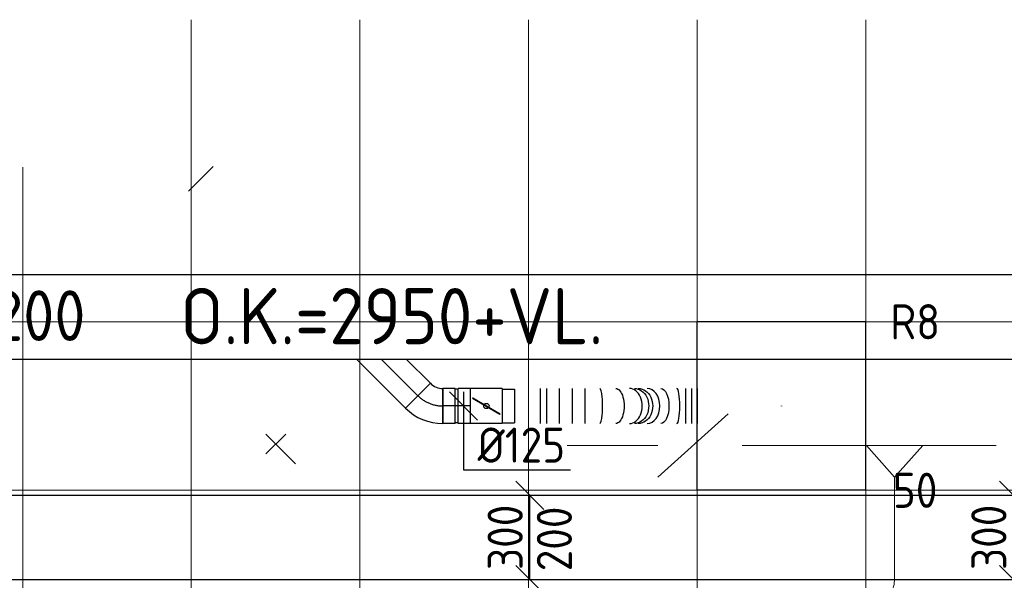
# Model space of a CAD drawing. Header units: millimetres. Extents: x -72425 to 38660, y 7096 to 51783.
# Tile 15 of 54: x -35811 to -32308, y 17968 to 19963. Entities that reach past the tile are written whole.
import ezdxf
from ezdxf.enums import TextEntityAlignment as Align

# ---------------------------------------------------------------- set-up
doc = ezdxf.new("R2010")
doc.units = ezdxf.units.MM
doc.header["$LTSCALE"] = 50
doc.linetypes.add('CENTER2', pattern=[28.575, 19.05, -3.175, 3.175, -3.175])
for name, color, linetype, lineweight in [('WL570---_BESTAAND-HARTLIJN', 161, 'Continuous', 0), ('WL570---_BESTAAND-MAATVOERING', 161, 'Continuous', 0), ('WL570---_BESTAAND-RETOUR', 140, 'Continuous', 0), ('WL570---_BESTAAND-TOEVOER', 180, 'Continuous', 0), ('WL570---_DEMONTEREN', 10, 'Continuous', 0)]:
    doc.layers.add(name, color=color, linetype=linetype, lineweight=lineweight)
for name, color, linetype in [('WL570---_RETOUR', 100, 'Continuous'), ('WL570---_RETOUR_HL', 1, 'Continuous'), ('WL570---_RETOUR_RST', 100, 'Continuous'), ('WL570---_RETOUR_RST_HL', 1, 'Continuous'), ('WL570---_TOEVOER', 200, 'Continuous'), ('WM570---_RETOUR', 2, 'Continuous'), ('WM570---_RETOUR_PR', 2, 'Continuous'), ('WM570---_RETOUR_RST_PR', 1, 'Continuous'), ('WM570---_TOEVOER', 2, 'Continuous'), ('WM570---_TOEVOER_PR', 2, 'Continuous')]:
    doc.layers.add(name, color=color, linetype=linetype)
doc.layers.get('WL570---_DEMONTEREN').off()
doc.styles.add('BURO-025', font='ISO96.shx', dxfattribs={"height": 125})
doc.styles.add('MAATVOERING', font='ISO')

# ---------------------------------------------------------------- blocks, each defined once
blk = doc.blocks.new('A$C33D74301')
at = {"color": 8, "linetype": 'Continuous', "lineweight": 13}
for p, q in [((-31800, -24200), (-31800, -35354.8)), ((-31200, -24200), (-31200, -35232.3)), ((-30600, -24200), (-30600, -35109.8)), ((-30000, -24200), (-30000, -34988)), ((-29400, -24200), (-29400, -34866.2)), ((-32400, -24725), (-32400, -35462.3)), ((-34200, -25275), (-18000, -25275)), ((-34200, -25875), (-18000, -25875))]:
    blk.add_line(p, q, dxfattribs=at)
blk = doc.blocks.new('KARH')
for p, q in [((1, 0.5), (0, 0.5)), ((0, -0.5), (1, -0.5))]:
    blk.add_line(p, q)
at = {"invisible_edges": 15}
blk.add_3dface([(0, 0.5), (0, -0.5), (1, -0.5), (1, 0.5)], dxfattribs=at)
blk = doc.blocks.new('*U570')
at = {"layer": 'WM570---_TOEVOER', "color": 0, "ltscale": 10}
for p, q in [((50, 100), (-50, 200)), ((0, -150), (0, 150)), ((50, -200), (-50, -100))]:
    blk.add_line(p, q, dxfattribs=at)
at = {"layer": 'WM570---_TOEVOER', "color": 0, "style": 'BURO-025'}
for s, p in [('300', (-25, -116.1)), ('200', (150, -120.5)), ('200', (150, -120.5))]:
    blk.add_text(s, height=125, rotation=90, dxfattribs=at).set_placement(p)
blk = doc.blocks.new('*U580')
at = {"color": 0, "ltscale": 10}
for p, q in [((0, 62.5, -2700), (0, -62.5, -2700)), ((22.8, 62.5, -2700), (22.8, -62.5, -2700)), ((68.3, 62.5, -2700), (68.3, -62.5, -2700)), ((113.8, 62.5, -2700), (113.8, -62.5, -2700)), ((159.3, 62.5, -2700), (159.3, -62.5, -2700)), ((517.3, 62.5, -2700), (517.3, -62.5, -2700)), ((538.4, 62.5, -2700), (538.4, -62.5, -2700)), ((559.5, 62.5, -2700), (559.5, -62.5, -2700))]:
    blk.add_line(p, q, dxfattribs=at)
for centre, major_axis, ratio, start_param, end_param in [((212.4, 0, -2700), (0, -62.5), 0.161461, 0, 3.141593), ((318.4, 0, -2700), (0, -62.5), 0.726926, 0, 3.141593), ((381, 0, -2700), (0, 62.5), 0.726926, 3.141593, 6.283185), ((487, 0, -2700), (0, 62.5), 0.161461, 3.141593, 6.283185)]:
    blk.add_ellipse(centre, major_axis=major_axis, ratio=ratio, start_param=start_param, end_param=end_param, dxfattribs=at)
at = {"color": 0, "ltscale": 10, "extrusion": (0, 0, -1)}
for centre, major_axis, ratio, start_param, end_param in [((269.8, 0, -2700), (0, 62.5), 0.467973, 0, 3.141593), ((335.7, 0, -2700), (0, 62.5), 0.819464, 0, 3.141593), ((349.7, 0, -2700), (0, 62.5), 0.819464, 0, 3.141593), ((429.6, 0, -2700), (0, -62.5), 0.467973, 3.141593, 6.283185)]:
    blk.add_ellipse(centre, major_axis=major_axis, ratio=ratio, start_param=start_param, end_param=end_param, dxfattribs=at)
at = {"layer": 'WM570---_RETOUR_PR', "color": 2, "style": 'BURO-025'}
blk.add_attdef('POSNR', text='', height=125, dxfattribs=at).set_placement((0, 0), align=Align.MIDDLE)
blk = doc.blocks.new('*U581')
at = {"layer": 'WM570---_RETOUR', "color": 0, "ltscale": 10}
for p, q in [((50, -50), (-50, 50)), ((0, 50), (0, -226.7)), ((0, -226.7), (380.4, -226.7))]:
    blk.add_line(p, q, dxfattribs=at)
at = {"layer": 'WM570---_RETOUR', "color": 0, "style": 'BURO-025'}
blk.add_text('%%c125', height=125, dxfattribs=at).set_placement((50, -201.7))
blk = doc.blocks.new('VBX1251250012525000')
blk.add_lwpolyline([(50, -112.5), (300, -112.5), (300, 112.5), (50, 112.5)], close=True)
for points in [[(50, 62.5), (0, 62.5), (0, -62.5), (50, -62.5)], [(300, -62.5), (350, -62.5), (350, 62.5), (300, 62.5)]]:
    blk.add_lwpolyline(points)
at = {"layer": 'WL570---_BESTAAND-HARTLIJN'}
blk.add_line((300, 0), (350, 0), dxfattribs=at)
at = {"layer": 'WL570---_BESTAAND-TOEVOER'}
blk.add_line((50, -112.5), (300, 112.5), dxfattribs=at)
blk = doc.blocks.new('OSV1251000640G')
blk.add_lwpolyline([(0, -62.5), (64, -50), (64, 50), (0, 62.5)], close=True)
at = {"layer": 'WL570---_BESTAAND-HARTLIJN'}
blk.add_line((0, 0), (64, 0), dxfattribs=at)
blk = doc.blocks.new('KARO')
for p, q in [((1, 0.5), (0, 0.5)), ((0, -0.5), (1, -0.5))]:
    blk.add_line(p, q)
at = {"invisible_edges": 15}
blk.add_3dface([(0, 0.5), (0, -0.5), (1, -0.5), (1, 0.5)], dxfattribs=at)
at = {"layer": 'WL570---_BESTAAND-HARTLIJN'}
blk.add_line((0, 0), (1, 0), dxfattribs=at)
blk = doc.blocks.new('OTS12512510000H')
blk.add_lwpolyline([(-100, -62.5), (100, -62.5), (100, 62.5), (50, 112.5), (-50, 112.5), (-100, 62.5)], close=True)
at = {"layer": 'WL570---_BESTAAND-HARTLIJN'}
blk.add_line((-100, 0), (100, 0), dxfattribs=at)
at = {"layer": 'WL570---_BESTAAND-RETOUR'}
blk.add_lwpolyline([(-100, 0), (0, 112.5), (100, 0)], dxfattribs=at)
blk = doc.blocks.new('OBO10000090H')
blk.add_lwpolyline([(50, -100, 0.414214), (-100, 50), (-100, -50, -0.414214), (-50, -100)], format="xyb", close=True)
at = {"invisible_edges": 15}
for points in [[(-91.3, -50.8), (-74, 47.7), (-100, 50), (-100, -50)], [(-82.9, -53), (-48.7, 41), (-74, 47.7), (-91.3, -50.8)], [(-75, -56.7), (-25, 29.9), (-48.7, 41), (-82.9, -53)], [(-67.9, -61.7), (-3.6, 14.9), (-25, 29.9), (-75, -56.7)], [(-61.7, -67.9), (14.9, -3.6), (-3.6, 14.9), (-67.9, -61.7)], [(-56.7, -75), (29.9, -25), (14.9, -3.6), (-61.7, -67.9)], [(-53, -82.9), (41, -48.7), (29.9, -25), (-56.7, -75)], [(-50.8, -91.3), (47.7, -74), (41, -48.7), (-53, -82.9)], [(-50, -100), (50, -100), (47.7, -74), (-50.8, -91.3)]]:
    blk.add_3dface(points, dxfattribs=at)
at = {"layer": 'WL570---_BESTAAND-HARTLIJN'}
blk.add_arc((-100, -100), 100, 0, 90, dxfattribs=at)
blk = doc.blocks.new('OBO10000090ZH')
blk.add_lwpolyline([(-50, -100), (50, -100), (50, 0, 1), (-50, 0)], format="xyb", close=True)
at = {"layer": 'WL570---_BESTAAND-HARTLIJN'}
for points in [[(0, -100), (0, 50)], [(-50, 0), (50, 0)]]:
    blk.add_lwpolyline(points, dxfattribs=at)
blk = doc.blocks.new('*U591')
at = {"ltscale": 10}
for p, q in [((-56.4, 59.4, -2700), (-100.7, 59.4, -2700)), ((-100.7, -59.4, -2700), (-100.7, 59.4, -2700)), ((-56.4, 62.5, -2700), (56.5, 62.5, -2700)), ((-56.4, -62.5, -2700), (-56.4, 62.5, -2700)), ((56.5, 62.5, -2700), (56.5, -62.5, -2700)), ((-49.4, 27.3, -2700), (-48.4, 29.1, -2700)), ((48.4, -29.1, -2700), (-49.4, 27.3, -2700)), ((49.4, -27.3, -2700), (-48.4, 29.1, -2700)), ((48.4, -29.1, -2700), (49.4, -27.3, -2700)), ((-56.4, -59.4, -2700), (-100.7, -59.4, -2700)), ((-56.4, -62.5, -2700), (56.5, -62.5, -2700))]:
    blk.add_line(p, q, dxfattribs=at)
blk.add_circle((0, 0, -2700), 9.41, dxfattribs=at)
at = {"layer": 'WL570---_RETOUR', "color": 2, "style": 'BURO-025'}
blk.add_attdef('I', text='', height=125, dxfattribs=at).set_placement((0, 0), align=Align.MIDDLE)
at = {"layer": 'WM570---_RETOUR_PR', "color": 2, "style": 'BURO-025'}
blk.add_attdef('POSNR', text='', height=125, dxfattribs=at).set_placement((0, 0), align=Align.MIDDLE)
blk = doc.blocks.new('*U592')
at = {"color": 0, "ltscale": 10}
for p, q in [((-49.3, 62.5, -2700), (-5, 62.5, -2700)), ((-49.3, 62.5, -2700), (-49.3, -62.5, -2700)), ((-5, 62.5, -2700), (-5, -62.5, -2700)), ((-5, 59.375, -2700), (5, 59.375, -2700)), ((5, 62.5, -2700), (49.3, 62.5, -2700)), ((5, 62.5, -2700), (5, -62.5, -2700)), ((49.3, 62.5, -2700), (49.3, -62.5, -2700)), ((-49.3, -62.5, -2700), (-5, -62.5, -2700)), ((-5, -59.375, -2700), (5, -59.375, -2700)), ((5, -62.5, -2700), (49.3, -62.5, -2700))]:
    blk.add_line(p, q, dxfattribs=at)
at = {"layer": 'WL570---_RETOUR_HL', "linetype": 'CENTER2'}
blk.add_line((-49.3, 0, -2700), (49.3, 0, -2700), dxfattribs=at)
at = {"layer": 'WM570---_RETOUR_PR', "color": 2, "style": 'BURO-025'}
blk.add_attdef('POSNR', text='', height=125, dxfattribs=at).set_placement((0, 0), align=Align.MIDDLE)
blk = doc.blocks.new('*U593')
at = {"color": 0, "ltscale": 10}
for p, q in [((-51.8, -62.5, -2700), (-51.8, 62.5, -2700)), ((80.8, 7.6, -2700), (-7.6, -80.8, -2700))]:
    blk.add_line(p, q, dxfattribs=at)
for radius in [187.6, 62.6]:
    blk.add_arc((-51.8, -125.1, -2700), radius, 45, 90, dxfattribs=at)
at = {"layer": 'WL570---_RETOUR_HL', "linetype": 'CENTER2'}
blk.add_arc((-51.8, -125.1, -2700), 125.1, 45, 90, dxfattribs=at)
at = {"layer": 'WM570---_RETOUR_PR', "color": 2, "style": 'BURO-025'}
blk.add_attdef('POSNR', text='', height=125, dxfattribs=at).set_placement((0, 0), align=Align.MIDDLE)
blk = doc.blocks.new('*U594')
at = {"color": 0, "ltscale": 10}
for p, q in [((300, 300, -2650), (-300, 300, -2650)), ((-300, -300, -2650), (-300, 300, -2650)), ((300, -300, -2650), (300, 300, -2650)), ((300, -300, -2650), (-300, -300, -2650))]:
    blk.add_line(p, q, dxfattribs=at)
at = {"layer": 'WL570---_RETOUR_RST_HL', "linetype": 'CENTER2'}
blk.add_circle((0, 0, -2650), 0.075, dxfattribs=at)
at = {"layer": 'WL570---_RETOUR_RST', "color": 2, "style": 'BURO-025'}
for tag in ['MC', 'Q']:
    blk.add_attdef(tag, text='', height=125, dxfattribs=at).set_placement((0, 0), align=Align.MIDDLE)
at = {"layer": 'WM570---_RETOUR_RST_PR', "color": 2, "style": 'BURO-025'}
blk.add_attdef('POSNR', text='', height=125, dxfattribs=at).set_placement((0, 0), align=Align.MIDDLE)
blk = doc.blocks.new('*U595')
at = {"layer": 'WM570---_TOEVOER', "color": 0, "ltscale": 10}
for p, q in [((50, 100), (-50, 200)), ((0, -150), (0, 150)), ((50, -200), (-50, -100))]:
    blk.add_line(p, q, dxfattribs=at)
at = {"layer": 'WM570---_TOEVOER', "color": 0, "style": 'BURO-025'}
for s, p in [('300', (-25, -116.1)), ('200', (150, -120.5)), ('200', (150, -120.5))]:
    blk.add_text(s, height=125, rotation=90, dxfattribs=at).set_placement(p)
blk = doc.blocks.new('*U797')
at = {"color": 0, "ltscale": 10}
for p, q in [((5, 150, -2700), (9195.3, 150, -2700)), ((5, -150, -2700), (9195.3, -150, -2700))]:
    blk.add_line(p, q, dxfattribs=at)
at = {"layer": 'WM570---_TOEVOER_PR', "color": 2, "style": 'BURO-025'}
blk.add_attdef('POSNR', text='', height=125, dxfattribs=at).set_placement((0, 0), align=Align.MIDDLE)

msp = doc.modelspace()

# ---------------------------------------------------------------- block references
at = {"layer": 'WM570---_TOEVOER'}
msp.add_blockref('A$C33D74301', (-3400.3, 44163.1), dxfattribs=at)

# ---------------------------------------------------------------- next in the draw order: linework, layer by layer
at = {"color": 0, "ltscale": 10}
for p, q in [((-35210.6, 19352.8), (-35122.2, 19441.1)), ((-34350, 18668.9), (-34438.4, 18580.5))]:
    msp.add_line(p, q, dxfattribs=at)
at = {"layer": 'WL570---_RETOUR'}
for p, q in [((-34438.4, 18580.5), (-34612.8, 18754.9)), ((-34350, 18668.9), (-34436, 18754.9))]:
    msp.add_line(p, q, dxfattribs=at)
at = {"layer": 'WL570---_RETOUR_HL', "linetype": 'CENTER2'}
msp.add_line((-34394.2, 18624.7), (-34524.4, 18754.9), dxfattribs=at)

# ---------------------------------------------------------------- next in the draw order: block references
at = {"layer": 'WL570---_DEMONTEREN'}
for name, p, rotation in [('VBX1251250012525000', (-33240.6, 18447.7), 180), ('OTS12512510000H', (-32698.3, 18447.7), 180), ('OBO10000090H', (-32698.3, 17873.2), 270)]:
    msp.add_blockref(name, p, dxfattribs=dict(at, rotation=rotation))
at = {"layer": 'WL570---_DEMONTEREN', "xscale": -1, "rotation": 45}
msp.add_blockref('OBO10000090ZH', (-34899.9, 18452.9), dxfattribs=at)
at = {"layer": 'WL570---_DEMONTEREN'}
for p, xscale, yscale, zscale, rotation in [((-33590.6, 18447.7), 272.3808052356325, 125, 125, 180), ((-32798.3, 18447.7), 441.9953173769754, 125, 125, 180), ((-32337.1, 18447.7), 189.4907751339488, 100, 100, 180), ((-32698.3, 17973.2), 361.9737031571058, 100, 100, 90)]:
    msp.add_blockref('KARO', p, dxfattribs=dict(at, xscale=xscale, yscale=yscale, zscale=zscale, rotation=rotation))
at = {"layer": 'WL570---_DEMONTEREN', "xscale": 7.735879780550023, "yscale": 125, "zscale": 125}
msp.add_blockref('KARO', (-32598.3, 18447.7), dxfattribs=at)
at = {"layer": 'WL570---_DEMONTEREN'}
msp.add_blockref('OSV1251000640G', (-32590.6, 18447.7), dxfattribs=at)
at = {"layer": 'WL570---_RETOUR', "xscale": 12983.47745132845, "yscale": 300, "zscale": 200}
msp.add_blockref('KARH', (-36486.7, 18904.9), dxfattribs=at)
at = {"layer": 'WL570---_RETOUR', "rotation": 180}
for name, p in [('*U593', (-34357.5, 18588.1, 2700)), ('*U592', (-34256.4, 18588.1, 2700)), ('*U591', (-34150.7, 18588.1, 2700))]:
    msp.add_blockref(name, p, dxfattribs=at)
at = {"layer": 'WL570---_RETOUR'}
msp.add_blockref('*U580', (-33959.8, 18588.1, 2700), dxfattribs=at)
at = {"layer": 'WL570---_RETOUR_RST'}
ref = msp.add_blockref('*U594', (-33100.3, 18588.1, 2650), dxfattribs=at)
ref.add_attrib('Q', '50', dxfattribs={"color": 2, "height": 125, "style": 'BURO-025'}).set_placement((-32625.3, 18288.1), align=Align.MIDDLE)
ref.add_attrib('MC', 'R8', dxfattribs={"color": 2, "height": 125, "style": 'BURO-025'}).set_placement((-32625.3, 18888.1), align=Align.MIDDLE)
at = {"layer": 'WL570---_TOEVOER'}
msp.add_blockref('*U797', (-38909.1, 18120.2, 2700), dxfattribs=at)
at = {"layer": 'WM570---_RETOUR'}
msp.add_blockref('*U581', (-34232.3, 18588.1, 2700), dxfattribs=at)
at = {"layer": 'WM570---_TOEVOER'}
for name, p in [('*U570', (-33996.2, 18120.2)), ('*U595', (-32275.5, 18120.2, 2700))]:
    msp.add_blockref(name, p, dxfattribs=at)

# ---------------------------------------------------------------- next in the draw order: texts
at = {"layer": 'WL570---_BESTAAND-MAATVOERING', "style": 'MAATVOERING'}
msp.add_text('300x200', height=180, dxfattribs=at).set_placement((-36354.2, 18819.7))
msp.add_text('O.K.=2950+VL.', height=200, dxfattribs=at).set_placement((-34487.2, 18807.9), align=Align.CENTER)

doc.saveas('drawing.dxf')
